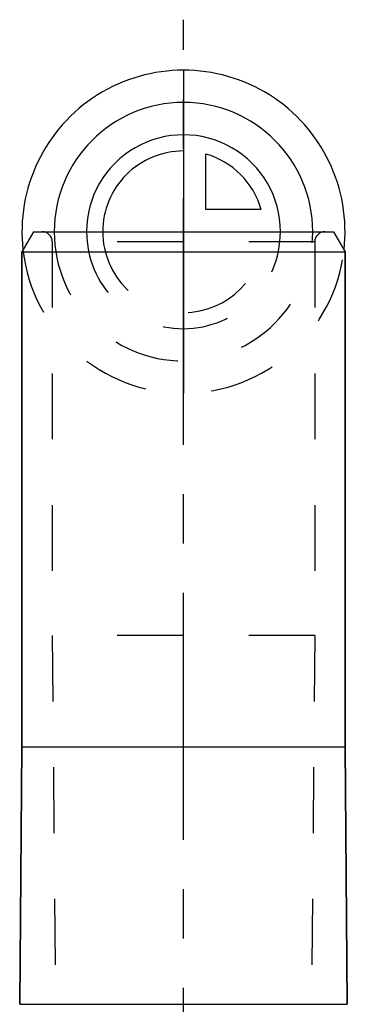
# Model space of a CAD drawing. Header units: millimetres. Extents: x 396 to 604, y 401 to 599.
# Tile 3 of 4: x 484 to 516, y 502 to 599. Entities that reach past the tile are written whole.
import ezdxf

# ---------------------------------------------------------------- set-up
doc = ezdxf.new("R2010")
doc.units = ezdxf.units.MM
doc.header["$LTSCALE"] = 65.185185
doc.linetypes.add('CENTER', pattern=[0.6, 0.375, -0.075, 0.075, -0.075])
doc.linetypes.add('HIDDEN', pattern=[0.2, 0.1, -0.1])
for name, color, linetype in [('ACHSEN_S', 7, 'CONTINUOUS'), ('KOERPER', 7, 'CONTINUOUS'), ('KONST.EL_MIT_GEO', 7, 'CONTINUOUS'), ('KURVEN', 7, 'CONTINUOUS')]:
    doc.layers.add(name, color=color, linetype=linetype)

msp = doc.modelspace()

# ---------------------------------------------------------------- linework, layer by layer
at = {"layer": 'ACHSEN_S', "color": 2, "linetype": 'CENTER'}
msp.add_line((500, 400.725), (500, 599.275), dxfattribs=at)
at = {"layer": 'KOERPER', "color": 8, "linetype": 'HIDDEN'}
for p, q in [((487, 577.275), (487, 538.275)), ((513, 577.275), (513, 538.275)), ((487, 538.275), (487.5, 479.225)), ((513, 538.275), (487, 538.275)), ((513, 538.275), (512.5, 479.225))]:
    msp.add_line(p, q, dxfattribs=at)
at = {"layer": 'KOERPER', "color": 7, "linetype": 'Continuous'}
for p, q in [((484, 527.275), (484, 576.275)), ((516, 527.275), (516, 576.275)), ((483.777, 501.763), (484, 527.275)), ((484, 527.275), (516, 527.275)), ((516.223, 501.763), (516, 527.275))]:
    msp.add_line(p, q, dxfattribs=at)
at = {"layer": 'KONST.EL_MIT_GEO', "color": 7, "linetype": 'Continuous'}
for p, q in [((485.155, 578.275), (484, 576.275)), ((485.155, 578.275), (514.845, 578.275)), ((514.845, 578.275), (516, 576.275)), ((484, 576.275), (484, 527.275)), ((484, 576.275), (516, 576.275)), ((516, 576.275), (516, 527.275)), ((484, 527.275), (483.777, 501.763)), ((516, 527.275), (516.223, 501.763)), ((483.777, 501.763), (516.223, 501.763))]:
    msp.add_line(p, q, dxfattribs=at)
at = {"layer": 'KONST.EL_MIT_GEO', "color": 8, "linetype": 'HIDDEN'}
for p, q in [((487, 577.275), (487, 538.275)), ((513, 577.275), (487, 577.275)), ((513, 577.275), (513, 538.275)), ((487, 538.275), (487.5, 479.225)), ((513, 538.275), (512.5, 479.225))]:
    msp.add_line(p, q, dxfattribs=at)
for centre, start, end in [((486, 577.275), 0, 90), ((514, 577.275), 90, 180)]:
    msp.add_arc(centre, 1, start, end, dxfattribs=at)
at = {"layer": 'KURVEN', "color": 40, "linetype": 'Continuous'}
for p, q in [((500, 594.275), (500, 562.275)), ((502.2, 580.475), (502.2, 585.967)), ((507.692, 580.475), (502.2, 580.475)), ((485.152, 578.275), (514.848, 578.275))]:
    msp.add_line(p, q, dxfattribs=at)
for radius, start, end in [(16, 353.46808, 186.53192), (12.8, 0, 180), (9.6, 0, 180.00007), (8, 90, 180.00007), (8, 15.96201, 74.03799)]:
    msp.add_arc((500, 578.275), radius, start, end, dxfattribs=at)
at = {"layer": 'KURVEN', "color": 8, "linetype": 'HIDDEN'}
for radius, start, end in [(12.8, 180, 360), (9.6, 180.00007, 360), (8, 180.00007, 360), (16, 186.53192, 353.46808)]:
    msp.add_arc((500, 578.275), radius, start, end, dxfattribs=at)

doc.saveas('drawing.dxf')
